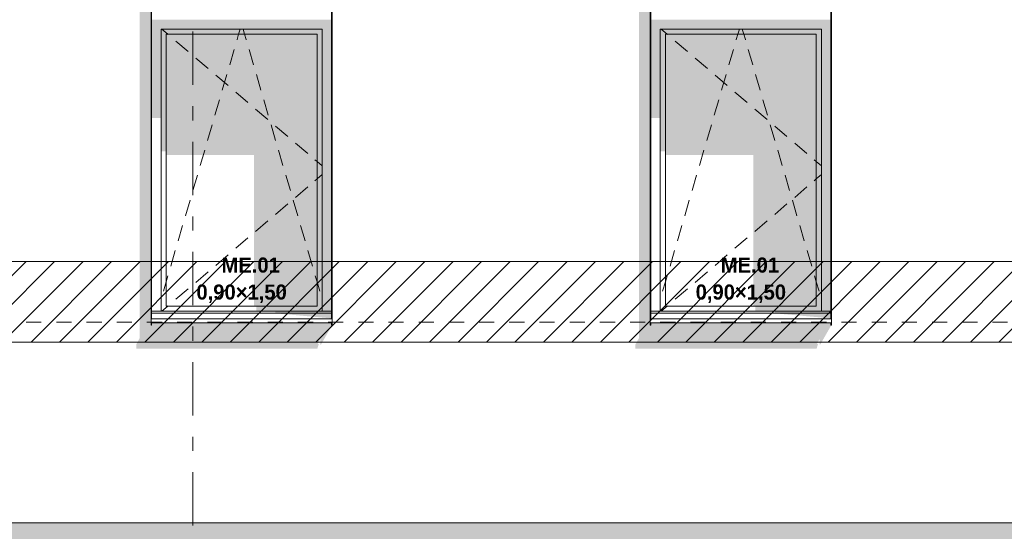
# Model space of a CAD drawing. Header units: millimetres. Extents: x 22784 to 62337, y -53000 to 10500.
# Tile 17 of 26: x 42561 to 47452, y -42 to 2497. Entities that reach past the tile are written whole.
import ezdxf
from ezdxf.enums import TextEntityAlignment as Align

# ---------------------------------------------------------------- set-up
doc = ezdxf.new("R2010")
doc.units = ezdxf.units.MM
doc.header["$MEASUREMENT"] = 0
doc.linetypes.add('_TIRET COURT 1', pattern=[150, 75, -75])
doc.linetypes.add('Axe', pattern=[546.805537, 264.583325, -105.833328, 70.555556, -105.833328])
for name, color, linetype in [('Nouveau_0', 7, 'Continuous'), ('Nouveau_2D - Dessin général', 7, 'Continuous'), ('Nouveau_2D - Etiquettes 50ème', 7, 'Continuous'), ('Nouveau__Grille structurelle (axe_trame)', 7, 'Continuous'), ('Nouveau__Murs ext - Bardages', 7, 'Continuous'), ('Nouveau__Murs ext - Périphériques', 7, 'Continuous'), ('Nouveau_Exter - Environnement', 7, 'Continuous'), ('Nouveau_Fenêtres Archicad', 7, 'Continuous')]:
    doc.layers.add(name, color=color, linetype=linetype)
doc.styles.add('STYLE_GENERE_1', font='arial.ttf')
doc.styles.add('STYLE_GENERE_4', font='GOTHIC.TTF')

# ---------------------------------------------------------------- blocks, each defined once
blk = doc.blocks.new('Élément de coupe_4')
at = {"layer": 'Nouveau__Murs ext - Périphériques', "linetype": 'Continuous', "lineweight": 13}
for points in [[(43139.5, 865.3), (44039.5, 865.3), (44046.5, 887.5), (44040.7, 887.5), (44054, 911.8), (44054, 884.3), (44057, 884.3), (44113, 982), (44110, 982), (44110, 993.4), (43216, 993.4), (43216, 982), (43213, 982), (43213, 3560), (43157, 3560), (43157, 917.3), (43139.5, 885.3)], [(45619.5, 885.3), (45619.5, 865.3), (46519.5, 865.3), (46526.5, 887.5), (46520.7, 887.5), (46534, 911.8), (46534, 884.3), (46537, 884.3), (46593, 982), (46590, 982), (46590, 993.4), (45696, 993.4), (45696, 982), (45693, 982), (45693, 3560), (45637, 3560), (45637, 917.3)]]:
    blk.add_hatch(color=7, dxfattribs=at).paths.add_polyline_path(points)
at = {"layer": 'Nouveau__Murs ext - Périphériques', "color": 7, "linetype": 'Continuous', "lineweight": 5}
blk.add_line((52268, 0), (40018, 0), dxfattribs=at)
blk = doc.blocks.new('Élément de coupe_22')
at = {"layer": 'Nouveau_Fenêtres Archicad', "linetype": 'Continuous', "lineweight": 13}
for points in [[(44110, 2497), (43216, 2497), (43216, 2450), (43263, 2450), (44063, 2450), (44110, 2450)], [(43263, 2450), (43216, 2450), (43216, 2008.7), (43263, 2008.7)], [(44063, 2450), (43263, 2450), (43263, 2425), (43288, 2425), (44038, 2425), (44063, 2425)], [(44063, 2450), (44063, 1050), (44110, 1050), (44110, 2450)], [(43263, 1843.9), (43288, 1843.9), (43288, 2425), (43263, 2425)], [(43288, 1825.6), (43724.9, 1825.6), (43724.9, 1075), (44038, 1075), (44038, 2425), (43288, 2425)], [(44038, 2425), (44038, 1075), (44063, 1075), (44063, 2425)], [(44063, 1075), (43735.4, 1075), (43735.4, 1050), (44063, 1050)], [(43830.6, 1050), (43830.6, 1040), (44110, 1040), (44110, 1050)], [(44110, 1015), (44110, 1040), (43830.6, 1040)]]:
    blk.add_hatch(color=7, dxfattribs=at).paths.add_polyline_path(points)
at = {"layer": 'Nouveau_Fenêtres Archicad', "color": 7, "linetype": 'Continuous', "lineweight": 13}
for p, q in [((43263, 2450), (43263, 1050)), ((44063, 2450), (43263, 2450)), ((43267.3, 2450), (43296.6, 2425)), ((43648.3, 2425), (43655.7, 2450)), ((43677.7, 2425), (43670.3, 2450)), ((44063, 1050), (44063, 2450)), ((43288, 2425), (43288, 1075)), ((44038, 2425), (43288, 2425)), ((43296.6, 2425), (43298.9, 2423.1)), ((43640.2, 2397.3), (43640.5, 2398.2)), ((43640.5, 2398.2), (43648.3, 2425)), ((43685.5, 2398.2), (43677.7, 2425)), ((43685.8, 2397.3), (43685.5, 2398.2)), ((44038, 1075), (44038, 2425)), ((43336.9, 2390.6), (43397.8, 2338.7)), ((43603.7, 2272.5), (43626.2, 2349.3)), ((43722.3, 2272.5), (43699.8, 2349.3)), ((43435.8, 2306.3), (43496.7, 2254.4)), ((43534.7, 2221.9), (43595.6, 2170)), ((43567.1, 2147.8), (43589.6, 2224.5)), ((43758.9, 2147.8), (43736.4, 2224.5)), ((43633.6, 2137.5), (43694.5, 2085.6)), ((43530.5, 2023), (43553, 2099.8)), ((43795.5, 2023), (43773, 2099.8)), ((43732.5, 2053.2), (43793.4, 2001.3)), ((43494, 1898.3), (43516.5, 1975)), ((43832, 1898.3), (43809.5, 1975)), ((43831.5, 1968.8), (43892.3, 1916.9)), ((43930.4, 1884.5), (43991.2, 1832.5)), ((43457.4, 1773.5), (43479.9, 1850.3)), ((43868.6, 1773.5), (43846.1, 1850.3)), ((44027.1, 1801.9), (44038, 1792.6)), ((44038, 1792.6), (44063, 1771.3)), ((43420.8, 1648.8), (43443.3, 1725.5)), ((43905.2, 1648.8), (43882.7, 1725.5)), ((44038, 1707.4), (44063, 1728.7)), ((43930.4, 1615.5), (43991.2, 1667.5)), ((44027.1, 1698.1), (44038, 1707.4)), ((43384.3, 1524), (43406.8, 1600.8)), ((43831.5, 1531.2), (43892.3, 1583.1)), ((43941.7, 1524), (43919.2, 1600.8)), ((43347.7, 1399.3), (43370.2, 1476)), ((43732.5, 1446.8), (43793.4, 1498.7)), ((43978.3, 1399.3), (43955.8, 1476)), ((43633.6, 1362.5), (43694.5, 1414.4)), ((43311.1, 1274.5), (43333.6, 1351.3)), ((43534.7, 1278.1), (43595.6, 1330)), ((44014.9, 1274.5), (43992.4, 1351.3)), ((43288, 1195.6), (43297.1, 1226.5)), ((43435.8, 1193.7), (43496.7, 1245.6)), ((44038, 1195.6), (44028.9, 1226.5)), ((43274.6, 1149.8), (43288, 1195.6)), ((44051.4, 1149.8), (44038, 1195.6)), ((43336.9, 1109.4), (43397.8, 1161.3)), ((43296.6, 1075), (43298.9, 1076.9)), ((44110, 1050), (43216, 1050)), ((44110, 1040), (43216, 1040)), ((43267.3, 1050), (43296.6, 1075)), ((43288, 1075), (44038, 1075)), ((43213, 1015), (43213, 1013.4)), ((43213, 1013.4), (43213, 993.4)), ((44113, 1013.4), (43213, 1013.4)), ((44113, 993.4), (43213, 993.4)), ((44113, 1015), (44113, 1013.4)), ((44113, 1013.4), (44113, 993.4))]:
    blk.add_line(p, q, dxfattribs=at)
blk = doc.blocks.new('Élément de coupe_32')
at = {"layer": 'Nouveau_Fenêtres Archicad', "linetype": 'Continuous', "lineweight": 13}
for points in [[(46590, 2497), (45696, 2497), (45696, 2450), (45743, 2450), (46543, 2450), (46590, 2450)], [(45696, 2450), (45696, 2008.7), (45743, 2008.7), (45743, 2450)], [(46543, 2450), (45743, 2450), (45743, 2425), (45768, 2425), (46518, 2425), (46543, 2425)], [(46543, 2450), (46543, 1050), (46590, 1050), (46590, 2450)], [(45768, 2425), (45743, 2425), (45743, 1843.9), (45768, 1843.9)], [(46518, 2425), (45768, 2425), (45768, 1825.6), (46204.9, 1825.6), (46204.9, 1075), (46518, 1075)], [(46518, 2425), (46518, 1075), (46543, 1075), (46543, 2425)], [(46543, 1075), (46215.4, 1075), (46215.4, 1050), (46543, 1050)], [(46310.6, 1050), (46310.6, 1040), (46590, 1040), (46590, 1050)], [(46310.6, 1040), (46590, 1015), (46590, 1040)]]:
    blk.add_hatch(color=7, dxfattribs=at).paths.add_polyline_path(points)
at = {"layer": 'Nouveau_Fenêtres Archicad', "color": 7, "linetype": 'Continuous', "lineweight": 13}
for p, q in [((45743, 2450), (45743, 1050)), ((46543, 2450), (45743, 2450)), ((45747.3, 2450), (45776.6, 2425)), ((46128.3, 2425), (46135.7, 2450)), ((46157.7, 2425), (46150.3, 2450)), ((46543, 1050), (46543, 2450)), ((45768, 2425), (45768, 1075)), ((46518, 2425), (45768, 2425)), ((45776.6, 2425), (45778.9, 2423.1)), ((46120.2, 2397.3), (46120.5, 2398.2)), ((46120.5, 2398.2), (46128.3, 2425)), ((46165.5, 2398.2), (46157.7, 2425)), ((46165.8, 2397.3), (46165.5, 2398.2)), ((46518, 1075), (46518, 2425)), ((45816.9, 2390.6), (45877.8, 2338.7)), ((46083.7, 2272.5), (46106.2, 2349.3)), ((46202.3, 2272.5), (46179.8, 2349.3)), ((45915.8, 2306.3), (45976.7, 2254.4)), ((46014.7, 2221.9), (46075.6, 2170)), ((46047.1, 2147.8), (46069.6, 2224.5)), ((46238.9, 2147.8), (46216.4, 2224.5)), ((46113.6, 2137.5), (46174.5, 2085.6)), ((46010.5, 2023), (46033, 2099.8)), ((46275.5, 2023), (46253, 2099.8)), ((46212.5, 2053.2), (46273.4, 2001.3)), ((45974, 1898.3), (45996.5, 1975)), ((46312, 1898.3), (46289.5, 1975)), ((46311.5, 1968.8), (46372.3, 1916.9)), ((46410.4, 1884.5), (46471.2, 1832.5)), ((45937.4, 1773.5), (45959.9, 1850.3)), ((46348.6, 1773.5), (46326.1, 1850.3)), ((46507.1, 1801.9), (46518, 1792.6)), ((46518, 1792.6), (46543, 1771.3)), ((45900.8, 1648.8), (45923.3, 1725.5)), ((46385.2, 1648.8), (46362.7, 1725.5)), ((46518, 1707.4), (46543, 1728.7)), ((46410.4, 1615.5), (46471.2, 1667.5)), ((46507.1, 1698.1), (46518, 1707.4)), ((45864.3, 1524), (45886.8, 1600.8)), ((46311.5, 1531.2), (46372.3, 1583.1)), ((46421.7, 1524), (46399.2, 1600.8)), ((45827.7, 1399.3), (45850.2, 1476)), ((46212.5, 1446.8), (46273.4, 1498.7)), ((46458.3, 1399.3), (46435.8, 1476)), ((46113.6, 1362.5), (46174.5, 1414.4)), ((45791.1, 1274.5), (45813.6, 1351.3)), ((46014.7, 1278.1), (46075.6, 1330)), ((46494.9, 1274.5), (46472.4, 1351.3)), ((45768, 1195.6), (45777.1, 1226.5)), ((45915.8, 1193.7), (45976.7, 1245.6)), ((46518, 1195.6), (46508.9, 1226.5)), ((45754.6, 1149.8), (45768, 1195.6)), ((46531.4, 1149.8), (46518, 1195.6)), ((45816.9, 1109.4), (45877.8, 1161.3)), ((45776.6, 1075), (45778.9, 1076.9)), ((46590, 1050), (45696, 1050)), ((46590, 1040), (45696, 1040)), ((45747.3, 1050), (45776.6, 1075)), ((45768, 1075), (46518, 1075)), ((45693, 1015), (45693, 1013.4)), ((45693, 1013.4), (45693, 993.4)), ((46593, 1013.4), (45693, 1013.4)), ((46593, 993.4), (45693, 993.4)), ((46593, 1015), (46593, 1013.4)), ((46593, 1013.4), (46593, 993.4))]:
    blk.add_line(p, q, dxfattribs=at)
blk = doc.blocks.new('Élément de coupe_195')
at = {"layer": 'Nouveau__Murs ext - Bardages', "linetype": 'Continuous', "lineweight": 13}
for points in [[(43216, 4553.4), (43213, 4553.4), (43213, 4522.9), (43216, 4522.9)], [(43216, 993.4), (43213, 993.4), (43213, 982), (43216, 982)]]:
    blk.add_hatch(color=7, dxfattribs=at).paths.add_polyline_path(points)
at = {"layer": 'Nouveau__Murs ext - Bardages', "color": 7, "linetype": 'Continuous', "lineweight": 13}
for p, q in [((43213, 6857), (43216, 6857)), ((43213, 4575), (43213, 6857)), ((43216, 6060), (43216, 6857)), ((43216, 6057), (43216, 6060)), ((43216, 4575), (43216, 6057)), ((43213, 1015), (43213, 4553.4)), ((43216, 2500), (43216, 4553.4)), ((43216, 2497), (43216, 2500)), ((43216, 1015), (43216, 2497)), ((43213, 982), (43213, 993.4)), ((43213, 982), (43216, 982)), ((43216, 982), (43216, 993.4))]:
    blk.add_line(p, q, dxfattribs=at)
blk = doc.blocks.new('Élément de coupe_196')
at = {"layer": 'Nouveau__Murs ext - Bardages', "color": 7, "linetype": 'Continuous', "lineweight": 13}
for p, q in [((44110, 6857), (44113, 6857)), ((44110, 6060), (44110, 6857)), ((44113, 4575), (44113, 6857)), ((44110, 6057), (44110, 6060)), ((44110, 4575), (44110, 6057)), ((44110, 2500), (44110, 4553.4)), ((44113, 1015), (44113, 4553.4)), ((44110, 2497), (44110, 2500)), ((44110, 1015), (44110, 2497)), ((44110, 982), (44110, 993.4)), ((44110, 982), (44113, 982)), ((44113, 982), (44113, 993.4))]:
    blk.add_line(p, q, dxfattribs=at)
blk = doc.blocks.new('Élément de coupe_202')
at = {"layer": 'Nouveau__Murs ext - Bardages', "linetype": 'Continuous', "lineweight": 13}
for points in [[(45696, 4553.4), (45693, 4553.4), (45693, 4522.9), (45696, 4522.9)], [(45693, 982), (45696, 982), (45696, 993.4), (45693, 993.4)]]:
    blk.add_hatch(color=7, dxfattribs=at).paths.add_polyline_path(points)
at = {"layer": 'Nouveau__Murs ext - Bardages', "color": 7, "linetype": 'Continuous', "lineweight": 13}
for p, q in [((45693, 6857), (45696, 6857)), ((45693, 4575), (45693, 6857)), ((45696, 6060), (45696, 6857)), ((45696, 6057), (45696, 6060)), ((45696, 4575), (45696, 6057)), ((45693, 1015), (45693, 4553.4)), ((45696, 2500), (45696, 4553.4)), ((45696, 2497), (45696, 2500)), ((45696, 1015), (45696, 2497)), ((45693, 982), (45693, 993.4)), ((45693, 982), (45696, 982)), ((45696, 982), (45696, 993.4))]:
    blk.add_line(p, q, dxfattribs=at)
blk = doc.blocks.new('Élément de coupe_203')
at = {"layer": 'Nouveau__Murs ext - Bardages', "color": 7, "linetype": 'Continuous', "lineweight": 13}
for p, q in [((46590, 6857), (46593, 6857)), ((46590, 6060), (46590, 6857)), ((46593, 4575), (46593, 6857)), ((46590, 6057), (46590, 6060)), ((46590, 4575), (46590, 6057)), ((46590, 2500), (46590, 4553.4)), ((46593, 1015), (46593, 4553.4)), ((46590, 2497), (46590, 2500)), ((46590, 1015), (46590, 2497)), ((46590, 982), (46590, 993.4)), ((46590, 982), (46593, 982)), ((46593, 982), (46593, 993.4))]:
    blk.add_line(p, q, dxfattribs=at)
blk = doc.blocks.new('Élément de coupe_224')
at = {"layer": 'Nouveau_Exter - Environnement', "linetype": 'Continuous', "lineweight": 13}
blk.add_hatch(color=7, dxfattribs=at).paths.add_polyline_path([(24722, 0), (24722, -122.1), (24916.7, -122.1), (24722, -461.5), (24722, -1000), (24958, -1000), (24958, -50), (25438, -50), (25438, -122.1), (27391, -122.1), (27391, -134.3), (27541, -134.3), (27548, -122.1), (39791, -122.1), (39791, -134.3), (39941, -134.3), (39948, -122.1), (52191, -122.1), (52191, -134.3), (52341, -134.3), (52348, -122.1), (59573, -122.1), (59573, -134.3), (59723, -134.3), (59730, -122.1), (60178, -122.1), (60178, 0)])
blk = doc.blocks.new('Marque grille standard[5]', base_point=(43420, 10000))
at = {"layer": 'Nouveau__Grille structurelle (axe_trame)', "color": 1, "linetype": 'Axe', "lineweight": 20}
blk.add_line((43420, 9000), (43420, -3000), dxfattribs=at)
at = {"layer": 'Nouveau__Grille structurelle (axe_trame)', "color": 7, "lineweight": 13, "style": 'STYLE_GENERE_1'}
for tag, p in [('AC_MarkerText_1_0', (43420, 10337.5)), ('AC_MarkerText_1_1', (43420, -4162.5))]:
    blk.add_attdef(tag, text='', height=175, rotation=360, dxfattribs=at).set_placement(p, align=Align.TOP_CENTER)

msp = doc.modelspace()

# ---------------------------------------------------------------- hatches: boundary and pattern name
at = {"layer": 'Nouveau_0', "linetype": 'Continuous', "lineweight": 0}
h = msp.add_hatch(dxfattribs=at)
h.set_pattern_fill('Blocs_maçonnerie', color=112, style=0, pattern_type=2)
h.set_pattern_definition([(45, (0, 0), (-70.71068, 70.71068), [])])
h.paths.add_polyline_path([(24231.683, 1297.603), (60817.947, 1297.603), (60817.947, 897.603), (24231.683, 897.603)])

# ---------------------------------------------------------------- linework, layer by layer
at = {"layer": 'Nouveau_0', "color": 112, "linetype": 'Continuous', "lineweight": 0, "flags": 128}
msp.add_lwpolyline([(24231.683, 1297.603), (60817.947, 1297.603), (60817.947, 897.603), (24231.683, 897.603)], close=True, dxfattribs=at)
at = {"layer": 'Nouveau_2D - Dessin général', "color": 7, "linetype": '_TIRET COURT 1', "lineweight": 13}
msp.add_line((60817.947, 995.86), (23876.81, 995.86), dxfattribs=at)

# ---------------------------------------------------------------- block references
at = {"layer": 'Nouveau__Grille structurelle (axe_trame)', "color": 7, "linetype": 'Continuous', "lineweight": 13}
msp.add_blockref('Marque grille standard[5]', (43420, 10000), dxfattribs=at)
at = {"layer": 'Nouveau__Murs ext - Bardages', "lineweight": 0}
for name in ['Élément de coupe_195', 'Élément de coupe_196', 'Élément de coupe_202', 'Élément de coupe_203']:
    msp.add_blockref(name, (0, 0), dxfattribs=at)
at = {"layer": 'Nouveau__Murs ext - Périphériques', "lineweight": 0}
msp.add_blockref('Élément de coupe_4', (0, 0), dxfattribs=at)
at = {"layer": 'Nouveau_Exter - Environnement', "lineweight": 0}
msp.add_blockref('Élément de coupe_224', (0, 0), dxfattribs=at)
at = {"layer": 'Nouveau_Fenêtres Archicad', "lineweight": 0}
for name in ['Élément de coupe_22', 'Élément de coupe_32']:
    msp.add_blockref(name, (0, 0), dxfattribs=at)

# ---------------------------------------------------------------- texts
at = {"layer": 'Nouveau_2D - Etiquettes 50ème', "color": 7, "linetype": 'Continuous', "lineweight": 13, "char_height": 75, "attachment_point": 8, "line_spacing_factor": 1.071211, "style": 'STYLE_GENERE_4'}
for insert in [(43663, 1091.114), (46143, 1091.114)]:
    msp.add_mtext('{\\fCentury Gothic|b1|i0|c0|p0;\\W3.23265; }{\\A1;\\fCentury Gothic|b1|i0|c0|p0;ME.01 }\\P{\\A1;\\fCentury Gothic|b1|i0|c0|p0;0,90×1,50}', dxfattribs=dict(at, insert=insert))

doc.saveas('drawing.dxf')
